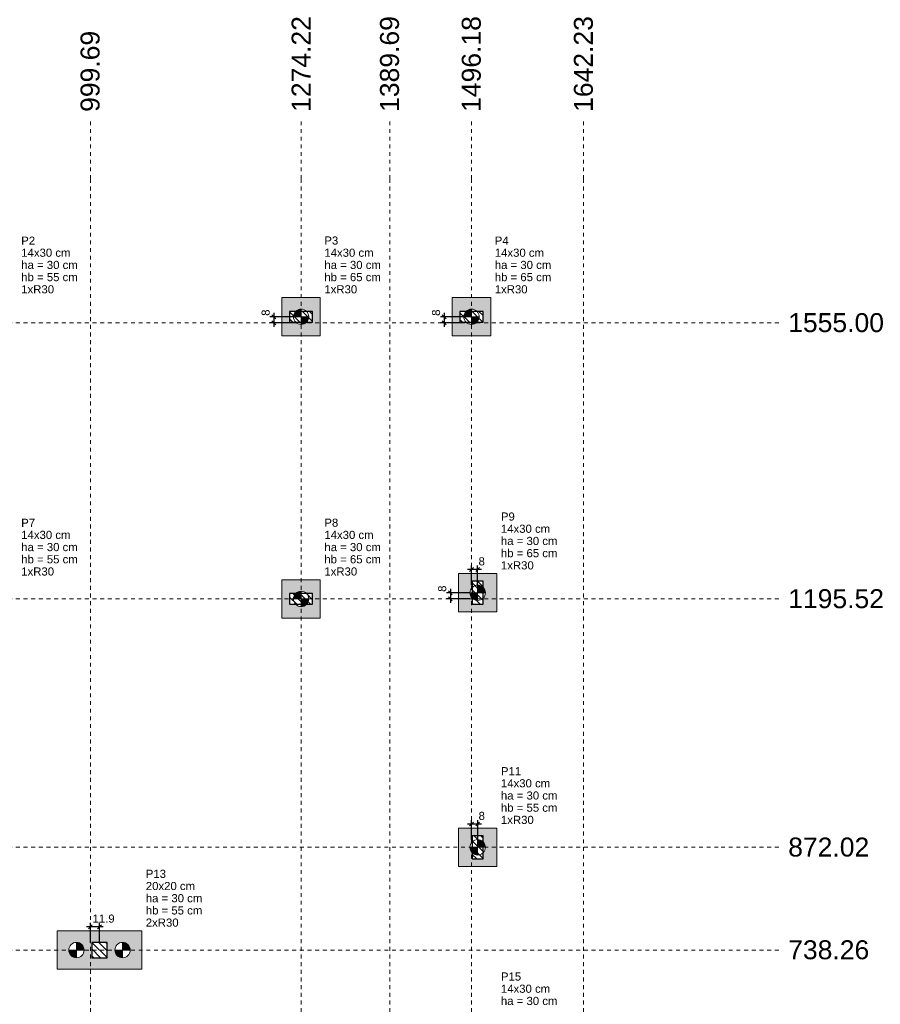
# Model space of a CAD drawing. Header units: millimetres. Extents: x 1434 to 2277, y -793 to -278.
# Tile 34 of 111: x 1542 to 1564, y -503 to -477. Entities that reach past the tile are written whole.
import ezdxf

# ---------------------------------------------------------------- set-up
doc = ezdxf.new("R2010")
doc.units = ezdxf.units.MM
doc.linetypes.add('Dashed', pattern=[0.75, 0.5, -0.25])
for name, color, linetype, lineweight in [('LC-Cotas', 7, 'Continuous', 5), ('LC-Eixos', 9, 'Dashed', 5), ('LC-Estacas dos blocos', 252, 'Continuous', 5), ('LC-Hachuras dos blocos', 43, 'Continuous', 5), ('LC-Hachuras dos pilares', 9, 'Continuous', 5), ('LC-Seção das fundações', 7, 'Continuous', 5), ('LC-Seção dos pilares', 4, 'Continuous', 30), ('LC-Textos', 192, 'Continuous', 20)]:
    doc.layers.add(name, color=color, linetype=linetype, lineweight=lineweight)
doc.styles.add('ARIAL', font='arial.ttf')
doc.styles.get("Standard").update_dxf_attribs({"font": 'arial.ttf'})
doc.dimstyles.new('UM_50.000000', dxfattribs={"dimtxt": 0.18, "dimasz": 0.1, "dimexe": 0.1, "dimexo": 0.2, "dimgap": 0, "dimtad": 1, "dimtih": 1, "dimtoh": 1, "dimdec": 1, "dimlfac": 50, "dimzin": 0, "dimdsep": 46, "dimtxsty": 'Standard', "dimcen": 0.09, "dimdle": 0.1, "dimadec": 1, "dimazin": 2, "dimtfac": 1, "dimtdec": 4, "dimtofl": 0, "dimtmove": 0, "dimatfit": 3, "dimfxl": 1, "dimtolj": 1, "dimarcsym": 0})
pattern_1 = [(135, (1523.5588, -516.48269), (-0.08838835, -0.08838835), [])]

# ---------------------------------------------------------------- blocks, each defined once
blk = doc.blocks.new('_Oblique')
at = {"color": 0, "linetype": 'ByBlock', "lineweight": -2}
blk.add_line((-0.5, -0.5), (0.5, 0.5), dxfattribs=at)
blk = doc.blocks.new('*D78')
at = {"layer": 'LC-Cotas', "color": 0, "lineweight": -2, "transparency": 16777216}
for p, q in [((1548.331, -485.123), (1548.331, -485.483)), ((1548.843, -485.223), (1548.231, -485.223)), ((1548.843, -485.383), (1548.231, -485.383))]:
    blk.add_line(p, q, dxfattribs=at)
at = {"layer": 'LC-Cotas', "color": 0, "lineweight": -2, "transparency": 16777216, "xscale": 0.1, "yscale": 0.1, "zscale": 0.1}
for p, rotation in [((1548.331, -485.223), 90), ((1548.331, -485.383), 270)]:
    blk.add_blockref('_Oblique', p, dxfattribs=dict(at, rotation=rotation))
at = {"layer": 'LC-Cotas', "color": 7, "transparency": 16777216, "insert": (1548.12, -485.117), "char_height": 0.2118, "attachment_point": 5, "rotation": 90, "style": 'ARIAL'}
blk.add_mtext('\\A1;8', dxfattribs=at)
blk = doc.blocks.new('*D79')
at = {"layer": 'LC-Cotas', "color": 0, "lineweight": -2, "transparency": 16777216}
for p, q in [((1552.771, -485.123), (1552.771, -485.483)), ((1553.282, -485.223), (1552.671, -485.223)), ((1553.282, -485.383), (1552.671, -485.383))]:
    blk.add_line(p, q, dxfattribs=at)
at = {"layer": 'LC-Cotas', "color": 0, "lineweight": -2, "transparency": 16777216, "xscale": 0.1, "yscale": 0.1, "zscale": 0.1}
for p, rotation in [((1552.771, -485.223), 90), ((1552.771, -485.383), 270)]:
    blk.add_blockref('_Oblique', p, dxfattribs=dict(at, rotation=rotation))
at = {"layer": 'LC-Cotas', "color": 7, "transparency": 16777216, "insert": (1552.559, -485.117), "char_height": 0.2118, "attachment_point": 5, "rotation": 90, "style": 'ARIAL'}
blk.add_mtext('\\A1;8', dxfattribs=at)
blk = doc.blocks.new('*D80')
at = {"layer": 'LC-Cotas', "color": 0, "lineweight": -2, "transparency": 16777216}
for p, q in [((1552.931, -492.312), (1552.931, -492.672)), ((1553.442, -492.412), (1552.831, -492.412)), ((1553.442, -492.572), (1552.831, -492.572))]:
    blk.add_line(p, q, dxfattribs=at)
at = {"layer": 'LC-Cotas', "color": 0, "lineweight": -2, "transparency": 16777216, "xscale": 0.1, "yscale": 0.1, "zscale": 0.1}
for p, rotation in [((1552.931, -492.412), 90), ((1552.931, -492.572), 270)]:
    blk.add_blockref('_Oblique', p, dxfattribs=dict(at, rotation=rotation))
at = {"layer": 'LC-Cotas', "color": 7, "transparency": 16777216, "insert": (1552.719, -492.306), "char_height": 0.2118, "attachment_point": 5, "rotation": 90, "style": 'ARIAL'}
blk.add_mtext('\\A1;8', dxfattribs=at)
blk = doc.blocks.new('*D82')
at = {"layer": 'LC-Cotas', "color": 0, "lineweight": -2, "transparency": 16777216}
for p, q in [((1553.743, -498.436), (1553.382, -498.436)), ((1553.482, -498.842), (1553.482, -498.336)), ((1553.643, -498.842), (1553.643, -498.336))]:
    blk.add_line(p, q, dxfattribs=at)
at = {"layer": 'LC-Cotas', "color": 0, "lineweight": -2, "transparency": 16777216, "xscale": 0.1, "yscale": 0.1, "zscale": 0.1, "rotation": 180}
blk.add_blockref('_Oblique', (1553.482, -498.436), dxfattribs=at)
at = {"layer": 'LC-Cotas', "color": 0, "lineweight": -2, "transparency": 16777216, "xscale": 0.1, "yscale": 0.1, "zscale": 0.1}
blk.add_blockref('_Oblique', (1553.643, -498.436), dxfattribs=at)
at = {"layer": 'LC-Cotas', "color": 7, "transparency": 16777216, "insert": (1553.749, -498.225), "char_height": 0.2118, "attachment_point": 5, "rotation": 0.0057, "style": 'ARIAL'}
blk.add_mtext('\\A1;8', dxfattribs=at)
blk = doc.blocks.new('*D83')
at = {"layer": 'LC-Cotas', "color": 0, "lineweight": -2, "transparency": 16777216}
for p, q in [((1543.553, -501.517), (1543.553, -501.012)), ((1543.791, -501.517), (1543.791, -501.012)), ((1543.891, -501.112), (1543.453, -501.112))]:
    blk.add_line(p, q, dxfattribs=at)
at = {"layer": 'LC-Cotas', "color": 0, "lineweight": -2, "transparency": 16777216, "xscale": 0.1, "yscale": 0.1, "zscale": 0.1, "rotation": 180}
blk.add_blockref('_Oblique', (1543.553, -501.112), dxfattribs=at)
at = {"layer": 'LC-Cotas', "color": 0, "lineweight": -2, "transparency": 16777216, "xscale": 0.1, "yscale": 0.1, "zscale": 0.1}
blk.add_blockref('_Oblique', (1543.791, -501.112), dxfattribs=at)
at = {"layer": 'LC-Cotas', "color": 7, "transparency": 16777216, "insert": (1543.897, -500.9), "char_height": 0.2118, "attachment_point": 5, "rotation": 0.0057, "style": 'ARIAL'}
blk.add_mtext('\\A1;11.9', dxfattribs=at)
blk = doc.blocks.new('*D92')
at = {"layer": 'LC-Cotas', "color": 0, "lineweight": -2, "transparency": 16777216}
for p, q in [((1553.742, -491.806), (1553.382, -491.806)), ((1553.482, -492.212), (1553.482, -491.706)), ((1553.642, -492.212), (1553.642, -491.706))]:
    blk.add_line(p, q, dxfattribs=at)
at = {"layer": 'LC-Cotas', "color": 0, "lineweight": -2, "transparency": 16777216, "xscale": 0.1, "yscale": 0.1, "zscale": 0.1, "rotation": 180}
blk.add_blockref('_Oblique', (1553.482, -491.806), dxfattribs=at)
at = {"layer": 'LC-Cotas', "color": 0, "lineweight": -2, "transparency": 16777216, "xscale": 0.1, "yscale": 0.1, "zscale": 0.1}
blk.add_blockref('_Oblique', (1553.642, -491.806), dxfattribs=at)
at = {"layer": 'LC-Cotas', "color": 7, "transparency": 16777216, "insert": (1553.748, -491.595), "char_height": 0.2118, "attachment_point": 5, "rotation": 0.0057, "style": 'ARIAL'}
blk.add_mtext('\\A1;8', dxfattribs=at)

msp = doc.modelspace()

# ---------------------------------------------------------------- hatches: boundary and pattern name
at = {"layer": 'LC-Estacas dos blocos', "linetype": 'Continuous'}
for points in [[(1548.8432, -485.2227), (1549.0432, -485.2227), (1549.0432, -485.0227), (1548.9914, -485.0295), (1548.9432, -485.0495), (1548.9018, -485.0813), (1548.87, -485.1227), (1548.85, -485.1709), (1548.8432, -485.2227)], [(1553.2824, -485.2227), (1553.4824, -485.2227), (1553.4824, -485.0227), (1553.4306, -485.0295), (1553.3824, -485.0495), (1553.341, -485.0813), (1553.3092, -485.1227), (1553.2892, -485.1709), (1553.2824, -485.2227)], [(1549.1432, -485.3959), (1549.1846, -485.3641), (1549.2164, -485.3227), (1549.2364, -485.2745), (1549.2432, -485.2227), (1549.0432, -485.2227), (1549.0432, -485.4227), (1549.095, -485.4159), (1549.1432, -485.3959)], [(1553.5824, -485.3959), (1553.6238, -485.3641), (1553.6556, -485.3227), (1553.6756, -485.2745), (1553.6824, -485.2227), (1553.4824, -485.2227), (1553.4824, -485.4227), (1553.5342, -485.4159), (1553.5824, -485.3959)], [(1548.8432, -492.5723), (1549.0432, -492.5723), (1549.0432, -492.3723), (1548.9914, -492.3791), (1548.9432, -492.3991), (1548.9018, -492.4309), (1548.87, -492.4723), (1548.85, -492.5205), (1548.8432, -492.5723)], [(1553.8356, -492.3605), (1553.8156, -492.3123), (1553.7838, -492.2709), (1553.7424, -492.2391), (1553.6942, -492.2191), (1553.6424, -492.2123), (1553.6424, -492.4123), (1553.8424, -492.4123), (1553.8356, -492.3605)], [(1549.1432, -492.7455), (1549.1846, -492.7137), (1549.2164, -492.6723), (1549.2364, -492.6241), (1549.2432, -492.5723), (1549.0432, -492.5723), (1549.0432, -492.7723), (1549.095, -492.7655), (1549.1432, -492.7455)], [(1553.5906, -492.6055), (1553.6424, -492.6123), (1553.6424, -492.4123), (1553.4424, -492.4123), (1553.4492, -492.4641), (1553.4692, -492.5123), (1553.501, -492.5537), (1553.5424, -492.5855), (1553.5906, -492.6055)], [(1553.5908, -499.2355), (1553.6426, -499.2423), (1553.6426, -499.0423), (1553.4426, -499.0423), (1553.4494, -499.0941), (1553.4694, -499.1423), (1553.5012, -499.1837), (1553.5426, -499.2155), (1553.5908, -499.2355)], [(1553.8358, -498.9905), (1553.8158, -498.9423), (1553.784, -498.9009), (1553.7426, -498.8691), (1553.6944, -498.8491), (1553.6426, -498.8423), (1553.6426, -499.0423), (1553.8426, -499.0423), (1553.8358, -498.9905)], [(1543.3846, -501.6657), (1543.3646, -501.6175), (1543.3328, -501.5761), (1543.2914, -501.5443), (1543.2432, -501.5243), (1543.1914, -501.5175), (1543.1914, -501.7175), (1543.3914, -501.7175), (1543.3846, -501.6657)], [(1544.5846, -501.6657), (1544.5646, -501.6175), (1544.5328, -501.5761), (1544.4914, -501.5443), (1544.4432, -501.5243), (1544.3914, -501.5175), (1544.3914, -501.7175), (1544.5914, -501.7175), (1544.5846, -501.6657)], [(1543.1396, -501.9107), (1543.1914, -501.9175), (1543.1914, -501.7175), (1542.9914, -501.7175), (1542.9982, -501.7693), (1543.0182, -501.8175), (1543.05, -501.8589), (1543.0914, -501.8907), (1543.1396, -501.9107)], [(1544.3396, -501.9107), (1544.3914, -501.9175), (1544.3914, -501.7175), (1544.1914, -501.7175), (1544.1982, -501.7693), (1544.2182, -501.8175), (1544.25, -501.8589), (1544.2914, -501.8907), (1544.3396, -501.9107)]]:
    msp.add_hatch(color=256, dxfattribs=at).paths.add_polyline_path(points)
at = {"layer": 'LC-Hachuras dos blocos', "linetype": 'Continuous'}
h = msp.add_hatch(color=256, dxfattribs=at)
h.paths.add_polyline_path([(1549.5432, -484.7227), (1548.5432, -484.7227), (1548.5432, -485.7227), (1549.5432, -485.7227), (1549.5432, -484.7227)])
h.paths.add_polyline_path([(1549.095, -485.4159), (1549.1432, -485.3959), (1549.1846, -485.3641), (1549.1857, -485.3627), (1549.3432, -485.3627), (1549.3432, -485.0827), (1549.1857, -485.0827), (1549.1846, -485.0813), (1549.1432, -485.0495), (1549.095, -485.0295), (1549.0432, -485.0227), (1548.9914, -485.0295), (1548.9432, -485.0495), (1548.9018, -485.0813), (1548.9007, -485.0827), (1548.7432, -485.0827), (1548.7432, -485.3627), (1548.9007, -485.3627), (1548.9018, -485.3641), (1548.9432, -485.3959), (1548.9914, -485.4159), (1549.0432, -485.4227), (1549.095, -485.4159)], flags=0)
h = msp.add_hatch(color=256, dxfattribs=at)
h.paths.add_polyline_path([(1553.9824, -484.7227), (1552.9824, -484.7227), (1552.9824, -485.7227), (1553.9824, -485.7227), (1553.9824, -484.7227)])
h.paths.add_polyline_path([(1553.5342, -485.4159), (1553.5824, -485.3959), (1553.6238, -485.3641), (1553.6249, -485.3627), (1553.7824, -485.3627), (1553.7824, -485.0827), (1553.6249, -485.0827), (1553.6238, -485.0813), (1553.5824, -485.0495), (1553.5342, -485.0295), (1553.4824, -485.0227), (1553.4306, -485.0295), (1553.3824, -485.0495), (1553.341, -485.0813), (1553.3399, -485.0827), (1553.1824, -485.0827), (1553.1824, -485.3627), (1553.3399, -485.3627), (1553.341, -485.3641), (1553.3824, -485.3959), (1553.4306, -485.4159), (1553.4824, -485.4227), (1553.5342, -485.4159)], flags=0)
h = msp.add_hatch(color=256, dxfattribs=at)
h.paths.add_polyline_path([(1549.5432, -492.0723), (1548.5432, -492.0723), (1548.5432, -493.0723), (1549.5432, -493.0723), (1549.5432, -492.0723)])
h.paths.add_polyline_path([(1549.095, -492.7655), (1549.1432, -492.7455), (1549.1846, -492.7137), (1549.1857, -492.7123), (1549.3432, -492.7123), (1549.3432, -492.4323), (1549.1857, -492.4323), (1549.1846, -492.4309), (1549.1432, -492.3991), (1549.095, -492.3791), (1549.0432, -492.3723), (1548.9914, -492.3791), (1548.9432, -492.3991), (1548.9018, -492.4309), (1548.9007, -492.4323), (1548.7432, -492.4323), (1548.7432, -492.7123), (1548.9007, -492.7123), (1548.9018, -492.7137), (1548.9432, -492.7455), (1548.9914, -492.7655), (1549.0432, -492.7723), (1549.095, -492.7655)], flags=0)
h = msp.add_hatch(color=256, dxfattribs=at)
h.paths.add_polyline_path([(1553.1424, -491.9123), (1553.1424, -492.9123), (1554.1424, -492.9123), (1554.1424, -491.9123), (1553.1424, -491.9123)])
h.paths.add_polyline_path([(1553.7824, -492.5548), (1553.7838, -492.5537), (1553.8156, -492.5123), (1553.8356, -492.4641), (1553.8424, -492.4123), (1553.8356, -492.3605), (1553.8156, -492.3123), (1553.7838, -492.2709), (1553.7824, -492.2698), (1553.7824, -492.1123), (1553.5024, -492.1123), (1553.5024, -492.2698), (1553.501, -492.2709), (1553.4692, -492.3123), (1553.4492, -492.3605), (1553.4424, -492.4123), (1553.4492, -492.4641), (1553.4692, -492.5123), (1553.501, -492.5537), (1553.5024, -492.5548), (1553.5024, -492.7123), (1553.7824, -492.7123), (1553.7824, -492.5548)], flags=0)
h = msp.add_hatch(color=256, dxfattribs=at)
h.paths.add_polyline_path([(1553.1426, -498.5423), (1553.1426, -499.5423), (1554.1426, -499.5423), (1554.1426, -498.5423), (1553.1426, -498.5423)])
h.paths.add_polyline_path([(1553.7826, -499.1848), (1553.784, -499.1837), (1553.8158, -499.1423), (1553.8358, -499.0941), (1553.8426, -499.0423), (1553.8358, -498.9905), (1553.8158, -498.9423), (1553.784, -498.9009), (1553.7826, -498.8998), (1553.7826, -498.7423), (1553.5026, -498.7423), (1553.5026, -498.8998), (1553.5012, -498.9009), (1553.4694, -498.9423), (1553.4494, -498.9905), (1553.4426, -499.0423), (1553.4494, -499.0941), (1553.4694, -499.1423), (1553.5012, -499.1837), (1553.5026, -499.1848), (1553.5026, -499.3423), (1553.7826, -499.3423), (1553.7826, -499.1848)], flags=0)
h = msp.add_hatch(color=256, dxfattribs=at)
h.paths.add_polyline_path([(1542.6914, -501.2175), (1542.6914, -502.2175), (1544.8914, -502.2175), (1544.8914, -501.2175), (1542.6914, -501.2175)])
h.paths.add_polyline_path([(1544.4432, -501.9107), (1544.4914, -501.8907), (1544.5328, -501.8589), (1544.5646, -501.8175), (1544.5846, -501.7693), (1544.5914, -501.7175), (1544.5846, -501.6657), (1544.5646, -501.6175), (1544.5328, -501.5761), (1544.4914, -501.5443), (1544.4432, -501.5243), (1544.3914, -501.5175), (1544.3396, -501.5243), (1544.2914, -501.5443), (1544.25, -501.5761), (1544.2182, -501.6175), (1544.1982, -501.6657), (1544.1914, -501.7175), (1544.1982, -501.7693), (1544.2182, -501.8175), (1544.25, -501.8589), (1544.2914, -501.8907), (1544.3396, -501.9107), (1544.3914, -501.9175), (1544.4432, -501.9107)], flags=0)
h.paths.add_polyline_path([(1543.2432, -501.9107), (1543.2914, -501.8907), (1543.3328, -501.8589), (1543.3646, -501.8175), (1543.3846, -501.7693), (1543.3914, -501.7175), (1543.3846, -501.6657), (1543.3646, -501.6175), (1543.3328, -501.5761), (1543.2914, -501.5443), (1543.2432, -501.5243), (1543.1914, -501.5175), (1543.1396, -501.5243), (1543.0914, -501.5443), (1543.05, -501.5761), (1543.0182, -501.6175), (1542.9982, -501.6657), (1542.9914, -501.7175), (1542.9982, -501.7693), (1543.0182, -501.8175), (1543.05, -501.8589), (1543.0914, -501.8907), (1543.1396, -501.9107), (1543.1914, -501.9175), (1543.2432, -501.9107)], flags=0)
h.paths.add_polyline_path([(1543.9914, -501.5175), (1543.5914, -501.5175), (1543.5914, -501.9175), (1543.9914, -501.9175), (1543.9914, -501.5175)], flags=0)
at = {"layer": 'LC-Hachuras dos pilares', "linetype": 'Continuous'}
h = msp.add_hatch(dxfattribs=at)
h.set_pattern_fill('ANSI31', color=256, angle=90, style=0)
h.set_pattern_definition(pattern_1)
h.paths.add_polyline_path([(1548.7432, -485.0827), (1548.7432, -485.3627), (1549.3432, -485.3627), (1549.3432, -485.0827), (1548.7432, -485.0827)])
h = msp.add_hatch(dxfattribs=at)
h.set_pattern_fill('ANSI31', color=256, angle=90, style=0)
h.set_pattern_definition(pattern_1)
h.paths.add_polyline_path([(1553.1824, -485.0827), (1553.1824, -485.3627), (1553.7824, -485.3627), (1553.7824, -485.0827), (1553.1824, -485.0827)])
h = msp.add_hatch(dxfattribs=at)
h.set_pattern_fill('ANSI31', color=256, angle=90, style=0)
h.set_pattern_definition(pattern_1)
h.paths.add_polyline_path([(1553.5024, -492.7123), (1553.7824, -492.7123), (1553.7824, -492.1123), (1553.5024, -492.1123), (1553.5024, -492.7123)])
h = msp.add_hatch(dxfattribs=at)
h.set_pattern_fill('ANSI31', color=256, angle=90, style=0)
h.set_pattern_definition(pattern_1)
h.paths.add_polyline_path([(1548.7432, -492.4323), (1548.7432, -492.7123), (1549.3432, -492.7123), (1549.3432, -492.4323), (1548.7432, -492.4323)])
h = msp.add_hatch(dxfattribs=at)
h.set_pattern_fill('ANSI31', color=256, angle=90, style=0)
h.set_pattern_definition(pattern_1)
h.paths.add_polyline_path([(1553.5026, -499.3423), (1553.7826, -499.3423), (1553.7826, -498.7423), (1553.5026, -498.7423), (1553.5026, -499.3423)])
h = msp.add_hatch(dxfattribs=at)
h.set_pattern_fill('ANSI31', color=256, angle=90, style=0)
h.set_pattern_definition(pattern_1)
h.paths.add_polyline_path([(1543.5914, -501.9175), (1543.9914, -501.9175), (1543.9914, -501.5175), (1543.5914, -501.5175), (1543.5914, -501.9175)])

# ---------------------------------------------------------------- linework, layer by layer
at = {"layer": 'LC-Eixos', "ltscale": 0.2}
for p, q in [((1543.5526, -481.6342), (1543.5526, -480.1342)), ((1549.0432, -481.6342), (1549.0432, -480.1342)), ((1551.3526, -481.6342), (1551.3526, -480.1342)), ((1553.4824, -481.6342), (1553.4824, -480.1342)), ((1556.4034, -481.6342), (1556.4034, -480.1342)), ((1543.5526, -481.6342), (1543.5526, -518.3327)), ((1549.0432, -481.6342), (1549.0432, -518.3327)), ((1551.3526, -481.6342), (1551.3526, -518.3327)), ((1553.4824, -481.6342), (1553.4824, -518.3327)), ((1556.4034, -481.6342), (1556.4034, -518.3327)), ((1521.2121, -485.3827), (1559.9851, -485.3827)), ((1559.9851, -485.3827), (1561.4851, -485.3827)), ((1521.2121, -492.5723), (1559.9851, -492.5723)), ((1559.9851, -492.5723), (1561.4851, -492.5723)), ((1521.2121, -499.0423), (1559.9851, -499.0423)), ((1559.9851, -499.0423), (1561.4851, -499.0423)), ((1521.2121, -501.7175), (1559.9851, -501.7175)), ((1559.9851, -501.7175), (1561.4851, -501.7175))]:
    msp.add_line(p, q, dxfattribs=at)
at = {"layer": 'LC-Estacas dos blocos'}
for p, q in [((1549.0432, -485.0227), (1549.0432, -485.4227)), ((1553.4824, -485.0227), (1553.4824, -485.4227)), ((1548.8432, -485.2227), (1549.2432, -485.2227)), ((1553.2824, -485.2227), (1553.6824, -485.2227)), ((1549.0432, -492.3723), (1549.0432, -492.7723)), ((1553.6424, -492.6123), (1553.6424, -492.2123)), ((1548.8432, -492.5723), (1549.2432, -492.5723)), ((1553.4424, -492.4123), (1553.8424, -492.4123)), ((1553.4426, -499.0423), (1553.8426, -499.0423)), ((1553.6426, -499.2423), (1553.6426, -498.8423)), ((1543.1914, -501.9175), (1543.1914, -501.5175)), ((1544.3914, -501.9175), (1544.3914, -501.5175)), ((1542.9914, -501.7175), (1543.3914, -501.7175)), ((1544.1914, -501.7175), (1544.5914, -501.7175))]:
    msp.add_line(p, q, dxfattribs=at)
for centre in [(1549.0432, -485.2227), (1553.4824, -485.2227), (1549.0432, -492.5723), (1553.6424, -492.4123), (1553.6426, -499.0423), (1543.1914, -501.7175), (1544.3914, -501.7175)]:
    msp.add_circle(centre, 0.2, dxfattribs=at)
at = {"layer": 'LC-Seção das fundações'}
for points in [[(1549.5432, -484.7227), (1548.5432, -484.7227), (1548.5432, -485.7227), (1549.5432, -485.7227), (1549.5432, -484.7227)], [(1553.9824, -484.7227), (1552.9824, -484.7227), (1552.9824, -485.7227), (1553.9824, -485.7227), (1553.9824, -484.7227)], [(1549.5432, -492.0723), (1548.5432, -492.0723), (1548.5432, -493.0723), (1549.5432, -493.0723), (1549.5432, -492.0723)], [(1553.1424, -491.9123), (1553.1424, -492.9123), (1554.1424, -492.9123), (1554.1424, -491.9123), (1553.1424, -491.9123)], [(1553.1426, -498.5423), (1553.1426, -499.5423), (1554.1426, -499.5423), (1554.1426, -498.5423), (1553.1426, -498.5423)], [(1542.6914, -501.2175), (1542.6914, -502.2175), (1544.8914, -502.2175), (1544.8914, -501.2175), (1542.6914, -501.2175)]]:
    msp.add_lwpolyline(points, close=True, dxfattribs=at)
at = {"layer": 'LC-Seção dos pilares'}
for points in [[(1548.7432, -485.0827), (1548.7432, -485.3627), (1549.3432, -485.3627), (1549.3432, -485.0827), (1548.7432, -485.0827)], [(1553.1824, -485.0827), (1553.1824, -485.3627), (1553.7824, -485.3627), (1553.7824, -485.0827), (1553.1824, -485.0827)], [(1553.5024, -492.7123), (1553.7824, -492.7123), (1553.7824, -492.1123), (1553.5024, -492.1123), (1553.5024, -492.7123)], [(1548.7432, -492.4323), (1548.7432, -492.7123), (1549.3432, -492.7123), (1549.3432, -492.4323), (1548.7432, -492.4323)], [(1553.5026, -499.3423), (1553.7826, -499.3423), (1553.7826, -498.7423), (1553.5026, -498.7423), (1553.5026, -499.3423)], [(1543.5914, -501.9175), (1543.9914, -501.9175), (1543.9914, -501.5175), (1543.5914, -501.5175), (1543.5914, -501.9175)]]:
    msp.add_lwpolyline(points, close=True, dxfattribs=at)

# ---------------------------------------------------------------- texts
at = {"layer": 'LC-Textos', "linetype": 'Continuous', "char_height": 0.4942, "attachment_point": 7, "rotation": 90, "line_spacing_factor": 0.798, "style": 'ARIAL'}
for s, insert, width in [('1274.22', (1549.2903, -479.8871), 5.003943), ('1389.69', (1551.5997, -479.8871), 5.003943), ('1496.18', (1553.7295, -479.8871), 5.003943), ('1642.23', (1556.6505, -479.8871), 5.003943), ('999.69', (1543.7997, -479.8871), 4.234053)]:
    msp.add_mtext(s, dxfattribs=dict(at, insert=insert, width=width))
at = {"layer": 'LC-Textos', "linetype": 'Continuous', "attachment_point": 7, "line_spacing_factor": 0.798, "style": 'ARIAL'}
for s, insert, char_height, width in [('P2', (1541.7523, -483.346), 0.2118, 0.732856), ('P3', (1549.6491, -483.346), 0.2118, 0.732856), ('P4', (1554.0883, -483.346), 0.2118, 0.732856), ('14x30 cm', (1541.7523, -483.6637), 0.2118, 2.592735), ('14x30 cm', (1549.6491, -483.6637), 0.2118, 2.592735), ('14x30 cm', (1554.0883, -483.6637), 0.2118, 2.592735), ('ha = 30 cm', (1541.7523, -483.9814), 0.2118, 2.981061), ('ha = 30 cm', (1549.6491, -483.9814), 0.2118, 2.981061), ('ha = 30 cm', (1554.0883, -483.9814), 0.2118, 2.981061), ('hb = 55 cm', (1541.7523, -484.2991), 0.2118, 2.981061), ('hb = 65 cm', (1549.6491, -484.2991), 0.2118, 2.981061), ('hb = 65 cm', (1554.0883, -484.2991), 0.2118, 2.981061), ('1xR30', (1541.7523, -484.6168), 0.2118, 1.72557), ('1xR30', (1549.6491, -484.6168), 0.2118, 1.72557), ('1xR30', (1554.0883, -484.6168), 0.2118, 1.72557), ('1555.00', (1561.7322, -485.6298), 0.4942, 5.003943), ('P9', (1554.2483, -490.5356), 0.2118, 0.732856), ('P7', (1541.7523, -490.6956), 0.2118, 0.732856), ('P8', (1549.6491, -490.6956), 0.2118, 0.732856), ('14x30 cm', (1554.2483, -490.8533), 0.2118, 2.592735), ('14x30 cm', (1541.7523, -491.0133), 0.2118, 2.592735), ('14x30 cm', (1549.6491, -491.0133), 0.2118, 2.592735), ('ha = 30 cm', (1541.7523, -491.331), 0.2118, 2.981061), ('ha = 30 cm', (1549.6491, -491.331), 0.2118, 2.981061), ('ha = 30 cm', (1554.2483, -491.171), 0.2118, 2.981061), ('hb = 55 cm', (1541.7523, -491.6487), 0.2118, 2.981061), ('hb = 65 cm', (1549.6491, -491.6487), 0.2118, 2.981061), ('hb = 65 cm', (1554.2483, -491.4887), 0.2118, 2.981061), ('1xR30', (1554.2483, -491.8064), 0.2118, 1.72557), ('1xR30', (1541.7523, -491.9664), 0.2118, 1.72557), ('1xR30', (1549.6491, -491.9664), 0.2118, 1.72557), ('1195.52', (1561.7322, -492.8194), 0.4942, 5.003943), ('P11', (1554.2485, -497.1656), 0.2118, 1.065708), ('14x30 cm', (1554.2485, -497.4833), 0.2118, 2.592735), ('ha = 30 cm', (1554.2485, -497.801), 0.2118, 2.981061), ('hb = 55 cm', (1554.2485, -498.1187), 0.2118, 2.981061), ('1xR30', (1554.2485, -498.4364), 0.2118, 1.72557), ('872.02', (1561.7322, -499.2894), 0.4942, 4.234053), ('P13', (1544.9973, -499.8408), 0.2118, 1.065708), ('20x20 cm', (1544.9973, -500.1585), 0.2118, 2.592735), ('ha = 30 cm', (1544.9973, -500.4762), 0.2118, 2.981061), ('hb = 55 cm', (1544.9973, -500.7939), 0.2118, 2.981061), ('2xR30', (1544.9973, -501.1116), 0.2118, 1.72557), ('738.26', (1561.7322, -501.9646), 0.4942, 4.234053), ('P15', (1554.2485, -502.516), 0.2118, 1.065708), ('14x30 cm', (1554.2485, -502.8337), 0.2118, 2.592735), ('ha = 30 cm', (1554.2485, -503.1514), 0.2118, 2.981061)]:
    msp.add_mtext(s, dxfattribs=dict(at, insert=insert, char_height=char_height, width=width))

# ---------------------------------------------------------------- dimensions: what is measured, and where the dimension line sits
at = {"layer": 'LC-Cotas'}
for base, p1, p2, picture, middle in [((1548.3314, -485.3827), (1549.0432, -485.2227), (1549.0432, -485.3827), '*D78', (1548.1196, -485.1168)), ((1552.7706, -485.3827), (1553.4824, -485.2227), (1553.4824, -485.3827), '*D79', (1552.5588, -485.1168)), ((1552.9306, -492.5723), (1553.6424, -492.4123), (1553.6424, -492.5723), '*D80', (1552.7188, -492.3064))]:
    dim = msp.add_linear_dim(base=base, p1=p1, p2=p2, angle=90, dimstyle='UM_50.000000', override={"dimtxt": 0.2118, "dimasz": 0.1, "dimexe": 0.1, "dimexo": 0.2, "dimtad": 1, "dimtih": 0, "dimtoh": 0, "dimdec": 1, "dimlfac": 50, "dimzin": 8, "dimtxsty": 'ARIAL', "dimblk": 'Oblique', "dimblk1": 'Oblique', "dimblk2": 'Oblique', "dimsah": 1, "dimdle": 0.1, "dimse1": 0, "dimse2": 0, "dimclrt": 7, "dimadec": 1, "dimazin": 3, "dimtmove": 2, "dimldrblk": 'Oblique'}, dxfattribs=at)
    dim.commit()
    dim.dimension.update_dxf_attribs({"geometry": picture, "text_midpoint": middle, "dimtype": 160, "text_rotation": 90})
for base, p1, p2, picture, middle in [((1553.4824, -491.8064), (1553.6424, -492.4123), (1553.4824, -492.4123), '*D92', (1553.7483, -491.5946)), ((1553.4824, -498.4364), (1553.6426, -499.0423), (1553.4824, -499.0423), '*D82', (1553.7485, -498.2246)), ((1543.5526, -501.1116), (1543.7914, -501.7175), (1543.5526, -501.7175), '*D83', (1543.8973, -500.8998))]:
    dim = msp.add_linear_dim(base=base, p1=p1, p2=p2, dimstyle='UM_50.000000', override={"dimtxt": 0.2118, "dimasz": 0.1, "dimexe": 0.1, "dimexo": 0.2, "dimtad": 1, "dimtih": 0, "dimtoh": 0, "dimdec": 1, "dimlfac": 50, "dimzin": 8, "dimtxsty": 'ARIAL', "dimblk": 'Oblique', "dimblk1": 'Oblique', "dimblk2": 'Oblique', "dimsah": 1, "dimdle": 0.1, "dimse1": 0, "dimse2": 0, "dimclrt": 7, "dimadec": 1, "dimazin": 3, "dimtmove": 2, "dimldrblk": 'Oblique'}, dxfattribs=at)
    dim.commit()
    dim.dimension.update_dxf_attribs({"geometry": picture, "text_midpoint": middle, "dimtype": 160, "text_rotation": 0.00573})

doc.saveas('drawing.dxf')
